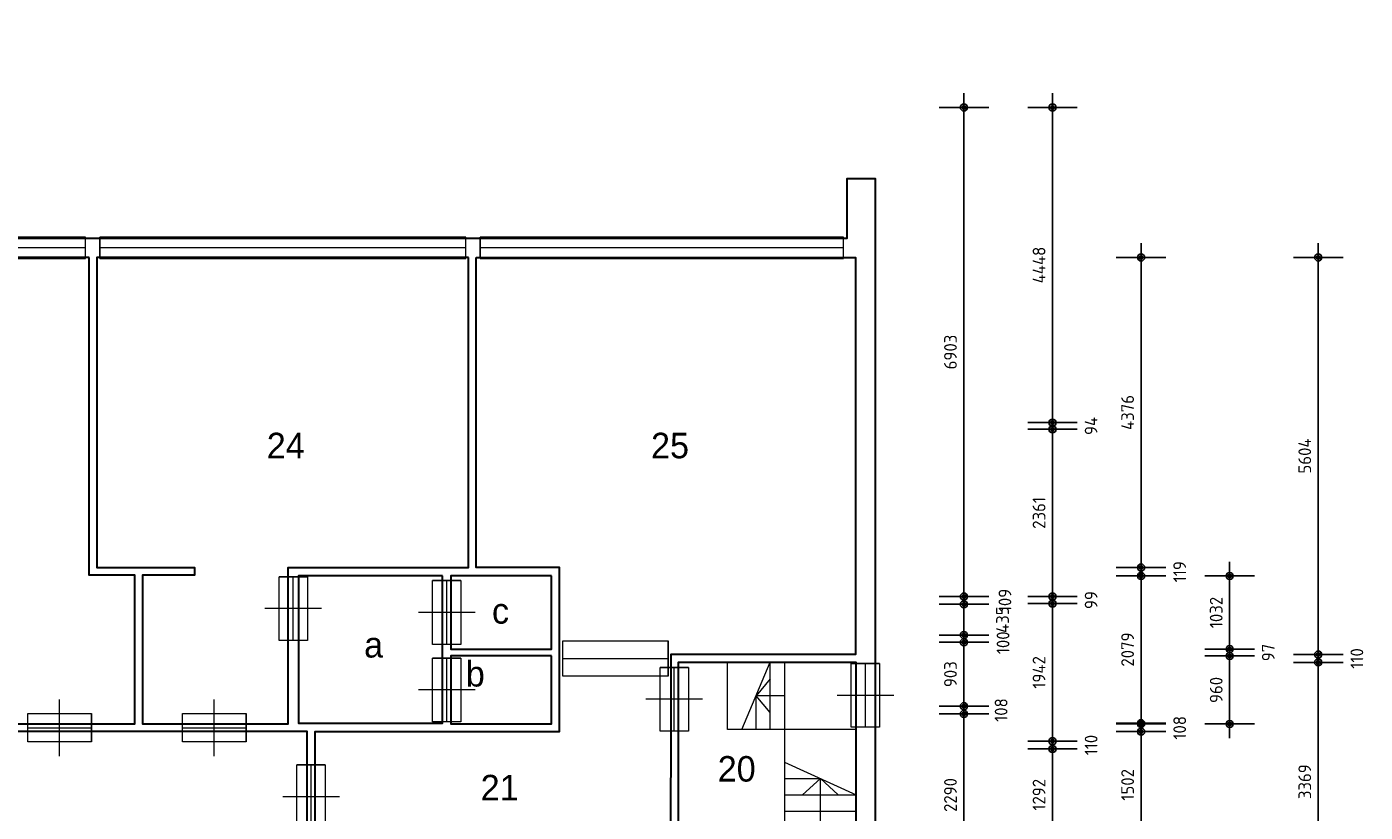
# Model space of a CAD drawing. Header units: millimetres. Extents: x 362177 to 5000048, y 157834 to 733119.
# Tile 100 of 152: x 568515 to 587403, y 637616 to 648702. Entities that reach past the tile are written whole.
import ezdxf
from ezdxf.enums import TextEntityAlignment as Align

# ---------------------------------------------------------------- set-up
doc = ezdxf.new("R2010")
doc.units = ezdxf.units.MM
doc.linetypes.add('DGN Style 3', pattern=[17.340785, 12.386275, -4.95451])
doc.layers.get('DEFPOINTS').update_dxf_attribs({"color": 255})
doc.layers.add('A--M$1A-_F123-', color=1, linetype='Continuous')
doc.layers.add('A--T$1A-_F123-_0_18MM', color=1, linetype='Continuous')
for name, color, linetype, lineweight in [('schets', 1, 'Continuous', 0), ('X-L21_C_buitenwanden', 7, 'Continuous', 30), ('X-L24_C_trappen hellingen', 1, 'Continuous', 5), ('X-L28_C_eiland bouwlaag', 7, 'Continuous', 30), ('X-L31_C_buitenwandopening', 1, 'Continuous', 5), ('X-L32_C_binnenwandopeningen', 3, 'Continuous', 5), ('X-T22_C_ruimtelabel', 7, 'Continuous', 5)]:
    doc.layers.add(name, color=color, linetype=linetype, lineweight=lineweight)
doc.styles.add('ALFA-0_18', font='iso3098.shx', dxfattribs={"height": 180})
doc.dimstyles.new('ALFA-0_18', dxfattribs={"dimscale": 100, "dimtxt": 0.18, "dimasz": 1, "dimexe": 1.25, "dimexo": 0.625, "dimgap": 1, "dimtad": 1, "dimdec": 0, "dimzin": 0, "dimdsep": 46, "dimtxsty": 'ALFA-0_18', "dimblk": 'diminfradot', "dimblk1": 'diminfradot', "dimblk2": 'diminfradot', "dimsah": 1, "dimcen": 2.5, "dimse1": 1, "dimse2": 1, "dimclrd": 141, "dimclrt": 1, "dimadec": 0, "dimazin": 0, "dimtfac": 1, "dimtmove": 2, "dimatfit": 3, "dimldrblk": 'diminfrapyl', "dimfxl": 1, "dimtolj": 1, "dimtzin": 0, "dimarcsym": 0})

# ---------------------------------------------------------------- blocks, each defined once
blk = doc.blocks.new('204_20')
blk.add_lwpolyline([(0, 0.293), (10, 0.293), (10, -0.293), (0, -0.293)], close=True)
at = {"layer": 'schets', "color": 1, "linetype": 'Continuous', "lineweight": 0}
for p, q in [((0, -0.293), (0, 0.293)), ((0, 0), (10, 0)), ((10, -0.293), (10, 0.293))]:
    blk.add_line(p, q, dxfattribs=at)
blk = doc.blocks.new('204_21')
blk.add_lwpolyline([(0, 0.29), (10, 0.29), (10, -0.29), (0, -0.29)], close=True)
at = {"layer": 'schets', "color": 1, "linetype": 'Continuous', "lineweight": 0}
for p, q in [((0, -0.29), (0, 0.29)), ((0, 0), (10, 0)), ((10, -0.29), (10, 0.29))]:
    blk.add_line(p, q, dxfattribs=at)
blk = doc.blocks.new('202')
at = {"linetype": 'Continuous', "lineweight": 0}
for p, q in [((4.5, 0), (4.5, 4)), ((0, -2), (0, 2)), ((9, -2), (9, 2)), ((0, 0), (9, 0)), ((4.5, -4), (4.5, 0))]:
    blk.add_line(p, q, dxfattribs=at)
blk.add_lwpolyline([(0, 2), (9, 2), (9, -2), (0, -2)], close=True)
blk = doc.blocks.new('diminfradot')
at = {"color": 0}
for p, q in [((0, -3.5), (0, 3.5)), ((-2, 0), (2, 0))]:
    blk.add_line(p, q, dxfattribs=at)
for radius in [0.5, 0.25]:
    blk.add_circle((0, 0), radius, dxfattribs=at)
blk = doc.blocks.new('*D600')
at = {"layer": 'A--M$1A-_F123-', "color": 141, "lineweight": -2, "transparency": 16777216}
for p, q in [((577502, 624810), (577402, 624810)), ((577602, 624810), (577707, 624810)), ((577807, 624810), (577907, 624810))]:
    blk.add_line(p, q, dxfattribs=at)
at = {"layer": 'DEFPOINTS', "color": 0, "transparency": 16777216}
for p in [(577602, 639842), (577707, 639732), (577707, 624810)]:
    blk.add_point(p, dxfattribs=at)
at = {"layer": 'A--M$1A-_F123-', "color": 141, "lineweight": -2, "transparency": 16777216, "xscale": 100, "yscale": 100, "zscale": 100}
blk.add_blockref('diminfradot', (577602, 624810), dxfattribs=at)
at = {"layer": 'A--M$1A-_F123-', "color": 141, "lineweight": -2, "transparency": 16777216, "xscale": 100, "yscale": 100, "zscale": 100, "rotation": 180}
blk.add_blockref('diminfradot', (577707, 624810), dxfattribs=at)
at = {"layer": 'A--M$1A-_F123-', "color": 1, "transparency": 16777216, "insert": (577654.5, 624265), "char_height": 180, "attachment_point": 5, "style": 'ALFA-0_18'}
blk.add_mtext('\\A1;105', dxfattribs=at)
blk = doc.blocks.new('diminfrapyl')
at = {"color": 0}
blk.add_solid([(0, 0), (-4, 0.7), (-4, -0.7)], dxfattribs=at)
blk = doc.blocks.new('*D601')
at = {"layer": 'A--M$1A-_F123-', "color": 141, "lineweight": -2, "transparency": 16777216}
blk.add_line((577807, 624810), (580120, 624810), dxfattribs=at)
at = {"layer": 'DEFPOINTS', "color": 0, "transparency": 16777216}
for p in [(577707, 639732), (580220, 639732), (580220, 624810)]:
    blk.add_point(p, dxfattribs=at)
at = {"layer": 'A--M$1A-_F123-', "color": 141, "lineweight": -2, "transparency": 16777216, "xscale": 100, "yscale": 100, "zscale": 100, "rotation": 180}
blk.add_blockref('diminfradot', (577707, 624810), dxfattribs=at)
at = {"layer": 'A--M$1A-_F123-', "color": 141, "lineweight": -2, "transparency": 16777216, "xscale": 100, "yscale": 100, "zscale": 100}
blk.add_blockref('diminfradot', (580220, 624810), dxfattribs=at)
at = {"layer": 'A--M$1A-_F123-', "color": 1, "transparency": 16777216, "insert": (578963.5, 625000), "char_height": 180, "attachment_point": 5, "style": 'ALFA-0_18'}
blk.add_mtext('\\A1;2513', dxfattribs=at)
blk = doc.blocks.new('*D745')
at = {"layer": 'A--T$1A-_F123-_0_18MM', "color": 141, "lineweight": -2, "transparency": 16777216}
blk.add_line((581740, 636815), (581740, 638905), dxfattribs=at)
at = {"layer": 'DEFPOINTS', "color": 0, "transparency": 16777216}
for p in [(532329, 639005), (581740, 639005), (529069, 636715)]:
    blk.add_point(p, dxfattribs=at)
at = {"layer": 'A--T$1A-_F123-_0_18MM', "color": 141, "lineweight": -2, "transparency": 16777216, "xscale": 100, "yscale": 100, "zscale": 100}
for p, rotation in [((581740, 639005), 90), ((581740, 636715), 270)]:
    blk.add_blockref('diminfradot', p, dxfattribs=dict(at, rotation=rotation))
at = {"layer": 'A--T$1A-_F123-_0_18MM', "color": 1, "transparency": 16777216, "insert": (581550, 637860), "char_height": 180, "attachment_point": 5, "rotation": 90, "style": 'ALFA-0_18'}
blk.add_mtext('\\A1;2290', dxfattribs=at)
blk = doc.blocks.new('*D746')
at = {"layer": 'A--T$1A-_F123-_0_18MM', "color": 141, "lineweight": -2, "transparency": 16777216}
for p, q in [((581740, 639213), (581740, 639313)), ((581740, 639005), (581740, 639113)), ((581740, 638905), (581740, 638805))]:
    blk.add_line(p, q, dxfattribs=at)
at = {"layer": 'DEFPOINTS', "color": 0, "transparency": 16777216}
for p in [(532329, 639005), (532439, 639113), (581740, 639113)]:
    blk.add_point(p, dxfattribs=at)
at = {"layer": 'A--T$1A-_F123-_0_18MM', "color": 141, "lineweight": -2, "transparency": 16777216, "xscale": 100, "yscale": 100, "zscale": 100}
for p, rotation in [((581740, 639113), 270), ((581740, 639005), 90)]:
    blk.add_blockref('diminfradot', p, dxfattribs=dict(at, rotation=rotation))
at = {"layer": 'A--T$1A-_F123-_0_18MM', "color": 1, "transparency": 16777216, "insert": (582264.4456, 639059), "char_height": 180, "attachment_point": 5, "rotation": 90, "style": 'ALFA-0_18'}
blk.add_mtext('\\A1;108', dxfattribs=at)
blk = doc.blocks.new('*D747')
at = {"layer": 'A--T$1A-_F123-_0_18MM', "color": 141, "lineweight": -2, "transparency": 16777216}
blk.add_line((581740, 639213), (581740, 639916), dxfattribs=at)
at = {"layer": 'DEFPOINTS', "color": 0, "transparency": 16777216}
for p in [(532841, 640016), (581740, 640016), (532439, 639113)]:
    blk.add_point(p, dxfattribs=at)
at = {"layer": 'A--T$1A-_F123-_0_18MM', "color": 141, "lineweight": -2, "transparency": 16777216, "xscale": 100, "yscale": 100, "zscale": 100}
for p, rotation in [((581740, 640016), 90), ((581740, 639113), 270)]:
    blk.add_blockref('diminfradot', p, dxfattribs=dict(at, rotation=rotation))
at = {"layer": 'A--T$1A-_F123-_0_18MM', "color": 1, "transparency": 16777216, "insert": (581550, 639564.5), "char_height": 180, "attachment_point": 5, "rotation": 90, "style": 'ALFA-0_18'}
blk.add_mtext('\\A1;903', dxfattribs=at)
blk = doc.blocks.new('*D748')
at = {"layer": 'A--T$1A-_F123-_0_18MM', "color": 141, "lineweight": -2, "transparency": 16777216}
for p, q in [((581740, 640216), (581740, 640316)), ((581740, 640016), (581740, 640116)), ((581740, 639916), (581740, 639816))]:
    blk.add_line(p, q, dxfattribs=at)
at = {"layer": 'DEFPOINTS', "color": 0, "transparency": 16777216}
for p in [(532740, 640116), (581740, 640116), (532841, 640016)]:
    blk.add_point(p, dxfattribs=at)
at = {"layer": 'A--T$1A-_F123-_0_18MM', "color": 141, "lineweight": -2, "transparency": 16777216, "xscale": 100, "yscale": 100, "zscale": 100}
for p, rotation in [((581740, 640116), 270), ((581740, 640016), 90)]:
    blk.add_blockref('diminfradot', p, dxfattribs=dict(at, rotation=rotation))
at = {"layer": 'A--T$1A-_F123-_0_18MM', "color": 1, "transparency": 16777216, "insert": (582292, 640008), "char_height": 180, "attachment_point": 5, "rotation": 90, "style": 'ALFA-0_18'}
blk.add_mtext('\\A1;100', dxfattribs=at)
blk = doc.blocks.new('*D749')
at = {"layer": 'A--T$1A-_F123-_0_18MM', "color": 141, "lineweight": -2, "transparency": 16777216}
blk.add_line((581740, 640216), (581740, 640451), dxfattribs=at)
at = {"layer": 'DEFPOINTS', "color": 0, "transparency": 16777216}
for p in [(532439, 640551), (581740, 640551), (532740, 640116)]:
    blk.add_point(p, dxfattribs=at)
at = {"layer": 'A--T$1A-_F123-_0_18MM', "color": 141, "lineweight": -2, "transparency": 16777216, "xscale": 100, "yscale": 100, "zscale": 100}
for p, rotation in [((581740, 640551), 90), ((581740, 640116), 270)]:
    blk.add_blockref('diminfradot', p, dxfattribs=dict(at, rotation=rotation))
at = {"layer": 'A--T$1A-_F123-_0_18MM', "color": 1, "transparency": 16777216, "insert": (582285, 640333.5), "char_height": 180, "attachment_point": 5, "rotation": 90, "style": 'ALFA-0_18'}
blk.add_mtext('\\A1;435', dxfattribs=at)
blk = doc.blocks.new('*D750')
at = {"layer": 'A--T$1A-_F123-_0_18MM', "color": 141, "lineweight": -2, "transparency": 16777216}
for p, q in [((581740, 640760), (581740, 640860)), ((581740, 640551), (581740, 640660)), ((581740, 640451), (581740, 640351))]:
    blk.add_line(p, q, dxfattribs=at)
at = {"layer": 'DEFPOINTS', "color": 0, "transparency": 16777216}
for p in [(532437, 640660), (532439, 640551), (581740, 640660)]:
    blk.add_point(p, dxfattribs=at)
at = {"layer": 'A--T$1A-_F123-_0_18MM', "color": 141, "lineweight": -2, "transparency": 16777216, "xscale": 100, "yscale": 100, "zscale": 100}
for p, rotation in [((581740, 640660), 270), ((581740, 640551), 90)]:
    blk.add_blockref('diminfradot', p, dxfattribs=dict(at, rotation=rotation))
at = {"layer": 'A--T$1A-_F123-_0_18MM', "color": 1, "transparency": 16777216, "insert": (582319, 640605), "char_height": 180, "attachment_point": 5, "rotation": 90, "style": 'ALFA-0_18'}
blk.add_mtext('\\A1;109', dxfattribs=at)
blk = doc.blocks.new('*D751')
at = {"layer": 'A--T$1A-_F123-_0_18MM', "color": 141, "lineweight": -2, "transparency": 16777216}
blk.add_line((581740, 640760), (581740, 647463), dxfattribs=at)
at = {"layer": 'DEFPOINTS', "color": 0, "transparency": 16777216}
for p in [(532437, 647563), (581740, 647563), (532437, 640660)]:
    blk.add_point(p, dxfattribs=at)
at = {"layer": 'A--T$1A-_F123-_0_18MM', "color": 141, "lineweight": -2, "transparency": 16777216, "xscale": 100, "yscale": 100, "zscale": 100}
for p, rotation in [((581740, 647563), 90), ((581740, 640660), 270)]:
    blk.add_blockref('diminfradot', p, dxfattribs=dict(at, rotation=rotation))
at = {"layer": 'A--T$1A-_F123-_0_18MM', "color": 1, "transparency": 16777216, "insert": (581550, 644111.5), "char_height": 180, "attachment_point": 5, "rotation": 90, "style": 'ALFA-0_18'}
blk.add_mtext('\\A1;6903', dxfattribs=at)
blk = doc.blocks.new('*D752')
at = {"layer": 'A--T$1A-_F123-_0_18MM', "color": 141, "lineweight": -2, "transparency": 16777216}
blk.add_line((582990, 647463), (582990, 643215), dxfattribs=at)
at = {"layer": 'DEFPOINTS', "color": 0, "transparency": 16777216}
for p in [(538722, 647563), (537466, 643115), (582990, 643115)]:
    blk.add_point(p, dxfattribs=at)
at = {"layer": 'A--T$1A-_F123-_0_18MM', "color": 141, "lineweight": -2, "transparency": 16777216, "xscale": 100, "yscale": 100, "zscale": 100}
for p, rotation in [((582990, 647563), 90), ((582990, 643115), 270)]:
    blk.add_blockref('diminfradot', p, dxfattribs=dict(at, rotation=rotation))
at = {"layer": 'A--T$1A-_F123-_0_18MM', "color": 1, "transparency": 16777216, "insert": (582800, 645339), "char_height": 180, "attachment_point": 5, "rotation": 90, "style": 'ALFA-0_18'}
blk.add_mtext('\\A1;4448', dxfattribs=at)
blk = doc.blocks.new('*D753')
at = {"layer": 'A--T$1A-_F123-_0_18MM', "color": 141, "lineweight": -2, "transparency": 16777216}
for p, q in [((582990, 643215), (582990, 643315)), ((582990, 643115), (582990, 643021)), ((582990, 642921), (582990, 642821))]:
    blk.add_line(p, q, dxfattribs=at)
at = {"layer": 'DEFPOINTS', "color": 0, "transparency": 16777216}
for p in [(537466, 643115), (537466, 643021), (582990, 643021)]:
    blk.add_point(p, dxfattribs=at)
at = {"layer": 'A--T$1A-_F123-_0_18MM', "color": 141, "lineweight": -2, "transparency": 16777216, "xscale": 100, "yscale": 100, "zscale": 100}
for p, rotation in [((582990, 643115), 270), ((582990, 643021), 90)]:
    blk.add_blockref('diminfradot', p, dxfattribs=dict(at, rotation=rotation))
at = {"layer": 'A--T$1A-_F123-_0_18MM', "color": 1, "transparency": 16777216, "insert": (583535, 643068), "char_height": 180, "attachment_point": 5, "rotation": 90, "style": 'ALFA-0_18'}
blk.add_mtext('\\A1;94', dxfattribs=at)
blk = doc.blocks.new('*D754')
at = {"layer": 'A--T$1A-_F123-_0_18MM', "color": 141, "lineweight": -2, "transparency": 16777216}
blk.add_line((582990, 642921), (582990, 640760), dxfattribs=at)
at = {"layer": 'DEFPOINTS', "color": 0, "transparency": 16777216}
for p in [(537466, 643021), (537472, 640660), (582990, 640660)]:
    blk.add_point(p, dxfattribs=at)
at = {"layer": 'A--T$1A-_F123-_0_18MM', "color": 141, "lineweight": -2, "transparency": 16777216, "xscale": 100, "yscale": 100, "zscale": 100}
for p, rotation in [((582990, 643021), 90), ((582990, 640660), 270)]:
    blk.add_blockref('diminfradot', p, dxfattribs=dict(at, rotation=rotation))
at = {"layer": 'A--T$1A-_F123-_0_18MM', "color": 1, "transparency": 16777216, "insert": (582800, 641840.5), "char_height": 180, "attachment_point": 5, "rotation": 90, "style": 'ALFA-0_18'}
blk.add_mtext('\\A1;2361', dxfattribs=at)
blk = doc.blocks.new('*D755')
at = {"layer": 'A--T$1A-_F123-_0_18MM', "color": 141, "lineweight": -2, "transparency": 16777216}
for p, q in [((582990, 640760), (582990, 640860)), ((582990, 640660), (582990, 640561)), ((582990, 640461), (582990, 640361))]:
    blk.add_line(p, q, dxfattribs=at)
at = {"layer": 'DEFPOINTS', "color": 0, "transparency": 16777216}
for p in [(537472, 640660), (537480, 640561), (582990, 640561)]:
    blk.add_point(p, dxfattribs=at)
at = {"layer": 'A--T$1A-_F123-_0_18MM', "color": 141, "lineweight": -2, "transparency": 16777216, "xscale": 100, "yscale": 100, "zscale": 100}
for p, rotation in [((582990, 640660), 270), ((582990, 640561), 90)]:
    blk.add_blockref('diminfradot', p, dxfattribs=dict(at, rotation=rotation))
at = {"layer": 'A--T$1A-_F123-_0_18MM', "color": 1, "transparency": 16777216, "insert": (583535, 640610.5), "char_height": 180, "attachment_point": 5, "rotation": 90, "style": 'ALFA-0_18'}
blk.add_mtext('\\A1;99', dxfattribs=at)
blk = doc.blocks.new('*D756')
at = {"layer": 'A--T$1A-_F123-_0_18MM', "color": 141, "lineweight": -2, "transparency": 16777216}
blk.add_line((582990, 640461), (582990, 638719), dxfattribs=at)
at = {"layer": 'DEFPOINTS', "color": 0, "transparency": 16777216}
for p in [(537480, 640561), (537480, 638619), (582990, 638619)]:
    blk.add_point(p, dxfattribs=at)
at = {"layer": 'A--T$1A-_F123-_0_18MM', "color": 141, "lineweight": -2, "transparency": 16777216, "xscale": 100, "yscale": 100, "zscale": 100}
for p, rotation in [((582990, 640561), 90), ((582990, 638619), 270)]:
    blk.add_blockref('diminfradot', p, dxfattribs=dict(at, rotation=rotation))
at = {"layer": 'A--T$1A-_F123-_0_18MM', "color": 1, "transparency": 16777216, "insert": (582800, 639590), "char_height": 180, "attachment_point": 5, "rotation": 90, "style": 'ALFA-0_18'}
blk.add_mtext('\\A1;1942', dxfattribs=at)
blk = doc.blocks.new('*D757')
at = {"layer": 'A--T$1A-_F123-_0_18MM', "color": 141, "lineweight": -2, "transparency": 16777216}
for p, q in [((582990, 638719), (582990, 638819)), ((582990, 638619), (582990, 638509)), ((582990, 638409), (582990, 638309))]:
    blk.add_line(p, q, dxfattribs=at)
at = {"layer": 'DEFPOINTS', "color": 0, "transparency": 16777216}
for p in [(537480, 638619), (535775, 638509), (582990, 638509)]:
    blk.add_point(p, dxfattribs=at)
at = {"layer": 'A--T$1A-_F123-_0_18MM', "color": 141, "lineweight": -2, "transparency": 16777216, "xscale": 100, "yscale": 100, "zscale": 100}
for p, rotation in [((582990, 638619), 270), ((582990, 638509), 90)]:
    blk.add_blockref('diminfradot', p, dxfattribs=dict(at, rotation=rotation))
at = {"layer": 'A--T$1A-_F123-_0_18MM', "color": 1, "transparency": 16777216, "insert": (583535, 638564), "char_height": 180, "attachment_point": 5, "rotation": 90, "style": 'ALFA-0_18'}
blk.add_mtext('\\A1;110', dxfattribs=at)
blk = doc.blocks.new('*D758')
at = {"layer": 'A--T$1A-_F123-_0_18MM', "color": 141, "lineweight": -2, "transparency": 16777216}
blk.add_line((582990, 638409), (582990, 637317), dxfattribs=at)
at = {"layer": 'DEFPOINTS', "color": 0, "transparency": 16777216}
for p in [(535775, 638509), (535770, 637217), (582990, 637217)]:
    blk.add_point(p, dxfattribs=at)
at = {"layer": 'A--T$1A-_F123-_0_18MM', "color": 141, "lineweight": -2, "transparency": 16777216, "xscale": 100, "yscale": 100, "zscale": 100}
for p, rotation in [((582990, 638509), 90), ((582990, 637217), 270)]:
    blk.add_blockref('diminfradot', p, dxfattribs=dict(at, rotation=rotation))
at = {"layer": 'A--T$1A-_F123-_0_18MM', "color": 1, "transparency": 16777216, "insert": (582800, 637863), "char_height": 180, "attachment_point": 5, "rotation": 90, "style": 'ALFA-0_18'}
blk.add_mtext('\\A1;1292', dxfattribs=at)
blk = doc.blocks.new('*D765')
at = {"layer": 'A--T$1A-_F123-_0_18MM', "color": 141, "lineweight": -2, "transparency": 16777216}
blk.add_line((584240, 637352), (584240, 638654), dxfattribs=at)
at = {"layer": 'DEFPOINTS', "color": 0, "transparency": 16777216}
for p in [(576035, 638754), (584240, 638754), (576035, 637252)]:
    blk.add_point(p, dxfattribs=at)
at = {"layer": 'A--T$1A-_F123-_0_18MM', "color": 141, "lineweight": -2, "transparency": 16777216, "xscale": 100, "yscale": 100, "zscale": 100}
for p, rotation in [((584240, 638754), 90), ((584240, 637252), 270)]:
    blk.add_blockref('diminfradot', p, dxfattribs=dict(at, rotation=rotation))
at = {"layer": 'A--T$1A-_F123-_0_18MM', "color": 1, "transparency": 16777216, "insert": (584050, 638003), "char_height": 180, "attachment_point": 5, "rotation": 90, "style": 'ALFA-0_18'}
blk.add_mtext('\\A1;1502', dxfattribs=at)
blk = doc.blocks.new('*D766')
at = {"layer": 'A--T$1A-_F123-_0_18MM', "color": 141, "lineweight": -2, "transparency": 16777216}
for p, q in [((584240, 638962), (584240, 639062)), ((584240, 638754), (584240, 638862)), ((584240, 638654), (584240, 638554))]:
    blk.add_line(p, q, dxfattribs=at)
at = {"layer": 'DEFPOINTS', "color": 0, "transparency": 16777216}
for p in [(575920, 638862), (584240, 638862), (576035, 638754)]:
    blk.add_point(p, dxfattribs=at)
at = {"layer": 'A--T$1A-_F123-_0_18MM', "color": 141, "lineweight": -2, "transparency": 16777216, "xscale": 100, "yscale": 100, "zscale": 100}
for p, rotation in [((584240, 638862), 270), ((584240, 638754), 90)]:
    blk.add_blockref('diminfradot', p, dxfattribs=dict(at, rotation=rotation))
at = {"layer": 'A--T$1A-_F123-_0_18MM', "color": 1, "transparency": 16777216, "insert": (584785, 638808), "char_height": 180, "attachment_point": 5, "rotation": 90, "style": 'ALFA-0_18'}
blk.add_mtext('\\A1;108', dxfattribs=at)
blk = doc.blocks.new('*D767')
at = {"layer": 'A--T$1A-_F123-_0_18MM', "color": 141, "lineweight": -2, "transparency": 16777216}
blk.add_line((585490, 638962), (585490, 639722), dxfattribs=at)
at = {"layer": 'DEFPOINTS', "color": 0, "transparency": 16777216}
for p in [(575920, 639822), (585490, 639822), (575920, 638862)]:
    blk.add_point(p, dxfattribs=at)
at = {"layer": 'A--T$1A-_F123-_0_18MM', "color": 141, "lineweight": -2, "transparency": 16777216, "xscale": 100, "yscale": 100, "zscale": 100}
for p, rotation in [((585490, 639822), 90), ((585490, 638862), 270)]:
    blk.add_blockref('diminfradot', p, dxfattribs=dict(at, rotation=rotation))
at = {"layer": 'A--T$1A-_F123-_0_18MM', "color": 1, "transparency": 16777216, "insert": (585300, 639342), "char_height": 180, "attachment_point": 5, "rotation": 90, "style": 'ALFA-0_18'}
blk.add_mtext('\\A1;960', dxfattribs=at)
blk = doc.blocks.new('*D768')
at = {"layer": 'A--T$1A-_F123-_0_18MM', "color": 141, "lineweight": -2, "transparency": 16777216}
for p, q in [((585490, 640019), (585490, 640119)), ((585490, 639822), (585490, 639919)), ((585490, 639722), (585490, 639622))]:
    blk.add_line(p, q, dxfattribs=at)
at = {"layer": 'DEFPOINTS', "color": 0, "transparency": 16777216}
for p in [(575920, 639919), (575920, 639822), (585490, 639919)]:
    blk.add_point(p, dxfattribs=at)
at = {"layer": 'A--T$1A-_F123-_0_18MM', "color": 141, "lineweight": -2, "transparency": 16777216, "xscale": 100, "yscale": 100, "zscale": 100}
for p, rotation in [((585490, 639919), 270), ((585490, 639822), 90)]:
    blk.add_blockref('diminfradot', p, dxfattribs=dict(at, rotation=rotation))
at = {"layer": 'A--T$1A-_F123-_0_18MM', "color": 1, "transparency": 16777216, "insert": (586035, 639870.5), "char_height": 180, "attachment_point": 5, "rotation": 90, "style": 'ALFA-0_18'}
blk.add_mtext('\\A1;97', dxfattribs=at)
blk = doc.blocks.new('*D769')
at = {"layer": 'A--T$1A-_F123-_0_18MM', "color": 141, "lineweight": -2, "transparency": 16777216}
blk.add_line((585490, 640019), (585490, 640851), dxfattribs=at)
at = {"layer": 'DEFPOINTS', "color": 0, "transparency": 16777216}
for p in [(575920, 640951), (585490, 640951), (575920, 639919)]:
    blk.add_point(p, dxfattribs=at)
at = {"layer": 'A--T$1A-_F123-_0_18MM', "color": 141, "lineweight": -2, "transparency": 16777216, "xscale": 100, "yscale": 100, "zscale": 100}
for p, rotation in [((585490, 640951), 90), ((585490, 639919), 270)]:
    blk.add_blockref('diminfradot', p, dxfattribs=dict(at, rotation=rotation))
at = {"layer": 'A--T$1A-_F123-_0_18MM', "color": 1, "transparency": 16777216, "insert": (585300, 640435), "char_height": 180, "attachment_point": 5, "rotation": 90, "style": 'ALFA-0_18'}
blk.add_mtext('\\A1;1032', dxfattribs=at)
blk = doc.blocks.new('*D770')
at = {"layer": 'A--T$1A-_F123-_0_18MM', "color": 141, "lineweight": -2, "transparency": 16777216}
for p, q in [((584240, 641170), (584240, 641270)), ((584240, 640951), (584240, 641070)), ((584240, 640851), (584240, 640751))]:
    blk.add_line(p, q, dxfattribs=at)
at = {"layer": 'DEFPOINTS', "color": 0, "transparency": 16777216}
for p in [(576035, 641070), (584240, 641070), (575920, 640951)]:
    blk.add_point(p, dxfattribs=at)
at = {"layer": 'A--T$1A-_F123-_0_18MM', "color": 141, "lineweight": -2, "transparency": 16777216, "xscale": 100, "yscale": 100, "zscale": 100}
for p, rotation in [((584240, 641070), 270), ((584240, 640951), 90)]:
    blk.add_blockref('diminfradot', p, dxfattribs=dict(at, rotation=rotation))
at = {"layer": 'A--T$1A-_F123-_0_18MM', "color": 1, "transparency": 16777216, "insert": (584785, 641010.5), "char_height": 180, "attachment_point": 5, "rotation": 90, "style": 'ALFA-0_18'}
blk.add_mtext('\\A1;119', dxfattribs=at)
blk = doc.blocks.new('*D771')
at = {"layer": 'A--T$1A-_F123-_0_18MM', "color": 141, "lineweight": -2, "transparency": 16777216}
blk.add_line((584240, 641170), (584240, 645346), dxfattribs=at)
at = {"layer": 'DEFPOINTS', "color": 0, "transparency": 16777216}
for p in [(574857, 645446), (584240, 645446), (576035, 641070)]:
    blk.add_point(p, dxfattribs=at)
at = {"layer": 'A--T$1A-_F123-_0_18MM', "color": 141, "lineweight": -2, "transparency": 16777216, "xscale": 100, "yscale": 100, "zscale": 100}
for p, rotation in [((584240, 645446), 90), ((584240, 641070), 270)]:
    blk.add_blockref('diminfradot', p, dxfattribs=dict(at, rotation=rotation))
at = {"layer": 'A--T$1A-_F123-_0_18MM', "color": 1, "transparency": 16777216, "insert": (584050, 643258), "char_height": 180, "attachment_point": 5, "rotation": 90, "style": 'ALFA-0_18'}
blk.add_mtext('\\A1;4376', dxfattribs=at)
blk = doc.blocks.new('*D773')
at = {"layer": 'A--T$1A-_F123-_0_18MM', "color": 141, "lineweight": -2, "transparency": 16777216}
blk.add_line((584240, 638973), (584240, 640852), dxfattribs=at)
at = {"layer": 'DEFPOINTS', "color": 0, "transparency": 16777216}
for p in [(572348, 640952), (584240, 640952), (572348, 638873)]:
    blk.add_point(p, dxfattribs=at)
at = {"layer": 'A--T$1A-_F123-_0_18MM', "color": 141, "lineweight": -2, "transparency": 16777216, "xscale": 100, "yscale": 100, "zscale": 100}
for p, rotation in [((584240, 640952), 90), ((584240, 638873), 270)]:
    blk.add_blockref('diminfradot', p, dxfattribs=dict(at, rotation=rotation))
at = {"layer": 'A--T$1A-_F123-_0_18MM', "color": 1, "transparency": 16777216, "insert": (584050, 639912.5), "char_height": 180, "attachment_point": 5, "rotation": 90, "style": 'ALFA-0_18'}
blk.add_mtext('\\A1;2079', dxfattribs=at)
blk = doc.blocks.new('*D776')
at = {"layer": 'A--T$1A-_F123-_0_18MM', "color": 141, "lineweight": -2, "transparency": 16777216}
blk.add_line((586740, 636463), (586740, 639632), dxfattribs=at)
at = {"layer": 'DEFPOINTS', "color": 0, "transparency": 16777216}
for p in [(580220, 639732), (586740, 639732), (580220, 636363)]:
    blk.add_point(p, dxfattribs=at)
at = {"layer": 'A--T$1A-_F123-_0_18MM', "color": 141, "lineweight": -2, "transparency": 16777216, "xscale": 100, "yscale": 100, "zscale": 100}
for p, rotation in [((586740, 639732), 90), ((586740, 636363), 270)]:
    blk.add_blockref('diminfradot', p, dxfattribs=dict(at, rotation=rotation))
at = {"layer": 'A--T$1A-_F123-_0_18MM', "color": 1, "transparency": 16777216, "insert": (586550, 638047.5), "char_height": 180, "attachment_point": 5, "rotation": 90, "style": 'ALFA-0_18'}
blk.add_mtext('\\A1;3369', dxfattribs=at)
blk = doc.blocks.new('*D777')
at = {"layer": 'A--T$1A-_F123-_0_18MM', "color": 141, "lineweight": -2, "transparency": 16777216}
for p, q in [((586740, 639942), (586740, 640042)), ((586740, 639732), (586740, 639842)), ((586740, 639632), (586740, 639532))]:
    blk.add_line(p, q, dxfattribs=at)
at = {"layer": 'DEFPOINTS', "color": 0, "transparency": 16777216}
for p in [(580208, 639842), (580220, 639732), (586740, 639842)]:
    blk.add_point(p, dxfattribs=at)
at = {"layer": 'A--T$1A-_F123-_0_18MM', "color": 141, "lineweight": -2, "transparency": 16777216, "xscale": 100, "yscale": 100, "zscale": 100}
for p, rotation in [((586740, 639842), 270), ((586740, 639732), 90)]:
    blk.add_blockref('diminfradot', p, dxfattribs=dict(at, rotation=rotation))
at = {"layer": 'A--T$1A-_F123-_0_18MM', "color": 1, "transparency": 16777216, "insert": (587285, 639787), "char_height": 180, "attachment_point": 5, "rotation": 90, "style": 'ALFA-0_18'}
blk.add_mtext('\\A1;110', dxfattribs=at)
blk = doc.blocks.new('*D778')
at = {"layer": 'A--T$1A-_F123-_0_18MM', "color": 141, "lineweight": -2, "transparency": 16777216}
blk.add_line((586740, 639942), (586740, 645346), dxfattribs=at)
at = {"layer": 'DEFPOINTS', "color": 0, "transparency": 16777216}
for p in [(580208, 645446), (586740, 645446), (580208, 639842)]:
    blk.add_point(p, dxfattribs=at)
at = {"layer": 'A--T$1A-_F123-_0_18MM', "color": 141, "lineweight": -2, "transparency": 16777216, "xscale": 100, "yscale": 100, "zscale": 100}
for p, rotation in [((586740, 645446), 90), ((586740, 639842), 270)]:
    blk.add_blockref('diminfradot', p, dxfattribs=dict(at, rotation=rotation))
at = {"layer": 'A--T$1A-_F123-_0_18MM', "color": 1, "transparency": 16777216, "insert": (586550, 642644), "char_height": 180, "attachment_point": 5, "rotation": 90, "style": 'ALFA-0_18'}
blk.add_mtext('\\A1;5604', dxfattribs=at)
blk = doc.blocks.new('200_1')
blk.add_lwpolyline([(0, 1.69), (10, 1.69), (10, -1.69), (0, -1.69)], close=True)
at = {"layer": 'X-L32_C_binnenwandopeningen', "linetype": 'Continuous', "lineweight": 0}
for p, q in [((0, -1.69), (0, 1.69)), ((10, -1.69), (10, 1.69))]:
    blk.add_line(p, q, dxfattribs=at)
at = {"layer": 'X-L32_C_binnenwandopeningen', "linetype": 'DGN Style 3', "lineweight": 0}
blk.add_line((0, 0), (10, 0), dxfattribs=at)

msp = doc.modelspace()

# ---------------------------------------------------------------- linework, layer by layer
at = {"layer": 'X-L21_C_buitenwanden'}
msp.add_lwpolyline([(556807, 627272), (557253, 627272), (557253, 630916), (563747, 630916), (563747, 629471), (564186, 629471), (564186, 630297), (580087, 630297), (580087, 629471), (580490, 629471), (580490, 646558), (580490, 646558), (580490, 646558), (580087, 646558), (580087, 645716), (564186, 645716), (564186, 646558), (563747, 646558), (563747, 645063), (557253, 645063), (557253, 648702), (556807, 648702)], dxfattribs=at)
at = {"layer": 'X-L24_C_trappen hellingen'}
for p, q in [((578606, 638784), (579008, 639736)), ((579008, 638784), (579008, 639736)), ((579008, 639498), (578807, 639260)), ((578807, 638784), (578807, 639260)), ((579210, 639260), (578807, 639260)), ((579008, 639022), (578807, 639260)), ((579210, 638322), (580218, 637860)), ((579210, 638091), (579714, 638091)), ((579462, 637860), (579714, 638091)), ((579714, 637399), (579714, 638091)), ((579966, 637860), (579714, 638091)), ((579210, 637860), (580218, 637860)), ((579210, 637630), (580218, 637630))]:
    msp.add_line(p, q, dxfattribs=at)
at = {"layer": 'X-L24_C_trappen hellingen', "flags": 128}
for points in [[(579210, 638784), (578404, 638784), (578404, 639736), (579210, 639736)], [(579210, 637399), (580218, 637399), (580218, 638783), (579210, 638783)]]:
    msp.add_lwpolyline(points, close=True, dxfattribs=at)
at = {"layer": 'X-L28_C_eiland bouwlaag'}
for points in [[(569395, 645446), (564187, 645446), (564187, 641060), (568007, 641060), (568007, 638864), (570039, 638864), (570039, 640961), (569395, 640961)], [(574747, 645446), (569505, 645446), (569505, 641071), (570881, 641071), (570881, 640961), (570149, 640961), (570149, 638864), (572203, 638864), (572203, 641070), (574747, 641070)], [(574857, 645446), (580208, 645446), (580208, 639842), (577602, 639842), (577600, 636364), (577599, 636373), (577599, 636359), (576034, 636359), (576034, 636364), (576034, 636364), (576035, 636364), (576035, 637252), (572583, 637252), (572583, 638754), (576035, 638754), (576035, 641070), (574857, 641070)], [(574382, 640952), (572348, 640952), (572348, 638873), (574382, 638873)], [(575920, 640951), (574501, 640951), (574501, 639919), (575920, 639919)], [(575920, 639822), (574501, 639822), (574501, 638862), (575920, 638862)], [(580220, 636363), (580220, 639732), (577707, 639732), (577707, 636363)]]:
    msp.add_lwpolyline(points, close=True, dxfattribs=at)
msp.add_lwpolyline([(564149, 637623), (564149, 637257), (572473, 637257), (572473, 638754), (564149, 638754), (564149, 638523)], dxfattribs=at)

# ---------------------------------------------------------------- block references
at = {"layer": 'schets', "color": 252, "linetype": 'Continuous', "lineweight": 0, "xscale": 100, "yscale": 100, "zscale": 100, "rotation": 90}
msp.add_blockref('202', (580349, 638815), dxfattribs=at)
at = {"layer": 'X-L31_C_buitenwandopening', "linetype": 'Continuous', "lineweight": 0, "extrusion": (0, 0, -1)}
for name, p, xscale, yscale, zscale in [('204_20', (-569345, 645581), 512.5849833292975, 512.5849833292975, 512.5849833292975), ('204_21', (-574713, 645581), 516.6213422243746, 516.6213422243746, 516.6213422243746), ('204_20', (-580041, 645581), 512.5849833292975, 512.5849833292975, 512.5849833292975)]:
    msp.add_blockref(name, p, dxfattribs=dict(at, xscale=xscale, yscale=yscale, zscale=zscale))
at = {"layer": 'X-L32_C_binnenwandopeningen', "linetype": 'Continuous', "lineweight": 0, "xscale": 100, "yscale": 100, "zscale": 100, "rotation": 90}
for p in [(572276, 640041), (574442, 639985), (574442, 638892), (577652, 638761), (572528, 637386)]:
    msp.add_blockref('202', p, dxfattribs=at)
at = {"layer": 'X-L32_C_binnenwandopeningen', "linetype": 'DGN Style 3', "lineweight": 0, "xscale": 148.2165142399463, "yscale": 148.2165142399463, "zscale": 148.2165142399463}
msp.add_blockref('200_1', (576082, 639787), dxfattribs=at)
at = {"layer": 'X-L32_C_binnenwandopeningen', "linetype": 'Continuous', "lineweight": 0, "xscale": 100, "yscale": 100, "zscale": 100}
for p in [(568529, 638809), (570712, 638809)]:
    msp.add_blockref('202', p, dxfattribs=at)

# ---------------------------------------------------------------- texts
at = {"layer": 'X-T22_C_ruimtelabel'}
for s, p in [('24', (571902, 642792)), ('25', (577325, 642792)), ('c', (575080, 640458)), ('a', (573276, 639980)), ('b', (574711, 639571)), ('20', (578266, 638229)), ('21', (574921.2, 637964))]:
    msp.add_text(s, height=360, dxfattribs=at).set_placement(p, align=Align.MIDDLE_LEFT)

# ---------------------------------------------------------------- dimensions: what is measured, and where the dimension line sits
at = {"layer": 'A--M$1A-_F123-'}
for base, p1, p2, picture, middle in [((577707, 624810), (577602, 639842), (577707, 639732), '*D600', (577654.5, 624265)), ((580220, 624810), (577707, 639732), (580220, 639732), '*D601', (578963.5, 625000))]:
    dim = msp.add_linear_dim(base=base, p1=p1, p2=p2, dimstyle='ALFA-0_18', dxfattribs=at)
    dim.commit()
    dim.dimension.update_dxf_attribs({"geometry": picture, "text_midpoint": middle})
at = {"layer": 'A--T$1A-_F123-_0_18MM'}
for base, p1, p2, picture, middle in [((581740, 647563), (532437, 640660), (532437, 647563), '*D751', (581550, 644111.5)), ((582990, 643115), (538722, 647563), (537466, 643115), '*D752', (582800, 645339)), ((584240, 645446), (576035, 641070), (574857, 645446), '*D771', (584050, 643258)), ((586740, 645446), (580208, 639842), (580208, 645446), '*D778', (586550, 642644)), ((582990, 643021), (537466, 643115), (537466, 643021), '*D753', (583535, 643068)), ((582990, 640660), (537466, 643021), (537472, 640660), '*D754', (582800, 641840.5)), ((584240, 641070), (575920, 640951), (576035, 641070), '*D770', (584785, 641010.5)), ((584240, 640952), (572348, 638873), (572348, 640952), '*D773', (584050, 639912.5)), ((585490, 640951), (575920, 639919), (575920, 640951), '*D769', (585300, 640435)), ((581740, 640551), (532740, 640116), (532439, 640551), '*D749', (582285, 640333.5)), ((582990, 640561), (537472, 640660), (537480, 640561), '*D755', (583535, 640610.5)), ((582990, 638619), (537480, 640561), (537480, 638619), '*D756', (582800, 639590)), ((581740, 640016), (532439, 639113), (532841, 640016), '*D747', (581550, 639564.5)), ((585490, 639919), (575920, 639822), (575920, 639919), '*D768', (586035, 639870.5)), ((585490, 639822), (575920, 638862), (575920, 639822), '*D767', (585300, 639342)), ((586740, 639842), (580220, 639732), (580208, 639842), '*D777', (587285, 639787)), ((586740, 639732), (580220, 636363), (580220, 639732), '*D776', (586550, 638047.5)), ((581740, 639005), (529069, 636715), (532329, 639005), '*D745', (581550, 637860)), ((584240, 638862), (576035, 638754), (575920, 638862), '*D766', (584785, 638808)), ((582990, 638509), (537480, 638619), (535775, 638509), '*D757', (583535, 638564)), ((584240, 638754), (576035, 637252), (576035, 638754), '*D765', (584050, 638003)), ((582990, 637217), (535775, 638509), (535770, 637217), '*D758', (582800, 637863))]:
    dim = msp.add_linear_dim(base=base, p1=p1, p2=p2, angle=90, dimstyle='ALFA-0_18', dxfattribs=at)
    dim.commit()
    dim.dimension.update_dxf_attribs({"geometry": picture, "text_midpoint": middle})
for base, p1, p2, picture, middle in [((581740, 640660), (532439, 640551), (532437, 640660), '*D750', (582319, 640605.5)), ((581740, 640116), (532841, 640016), (532740, 640116), '*D748', (582291.7, 640008.2)), ((581740, 639113), (532329, 639005), (532439, 639113), '*D746', (582264.4, 639059))]:
    dim = msp.add_linear_dim(base=base, p1=p1, p2=p2, angle=90, dimstyle='ALFA-0_18', dxfattribs=at)
    dim.commit()
    dim.dimension.update_dxf_attribs({"geometry": picture, "text_midpoint": middle, "dimtype": 160})

doc.saveas('drawing.dxf')
